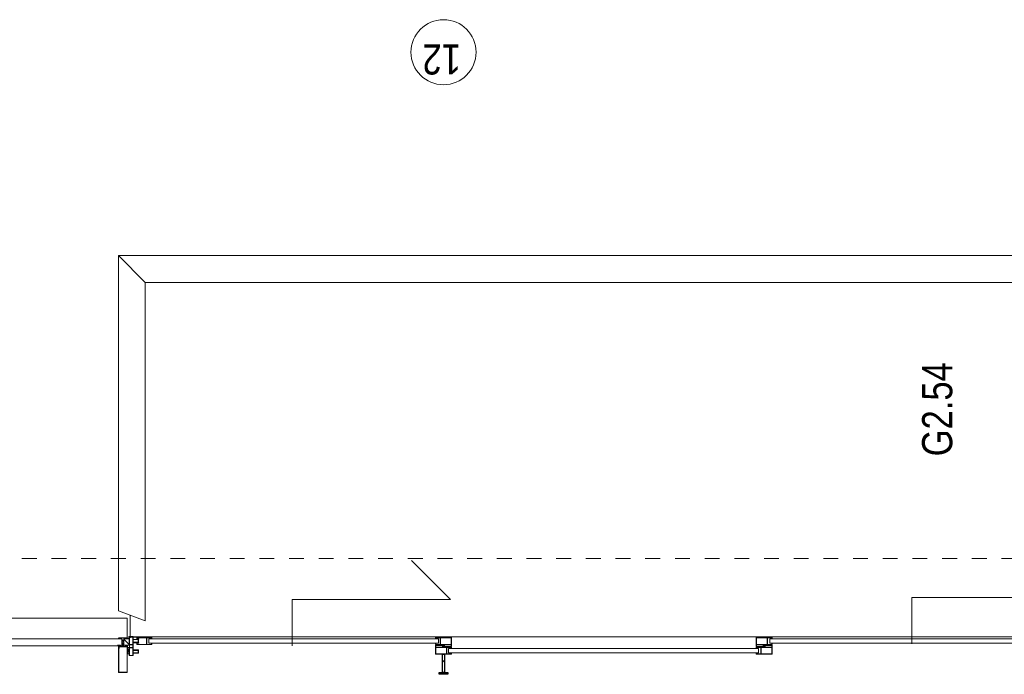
# Model space of a CAD drawing. Header units: millimetres. Extents: x -46954 to 169732, y -26853 to 94136.
# Tile 58 of 174: x -41687 to -36159, y 82962 to 86636. Entities that reach past the tile are written whole.
import ezdxf

# ---------------------------------------------------------------- set-up
doc = ezdxf.new("R2010")
doc.units = ezdxf.units.MM
doc.header["$LTSCALE"] = 400
doc.linetypes.add('STYLE_01', pattern=[0.416641, 0.208282, -0.208359])
doc.linetypes.add('STYLE_06', pattern=[1.041641, 0.625, -0.208282, 0.069427, -0.138931])
for name, color, linetype, lineweight in [('Buitenkozijnen', 140, 'Continuous', 15), ('Lijn-afbreek', 140, 'STYLE_06', 15), ('mat-staal', 5, 'Continuous', 25), ('None', 7, 'Continuous', 9), ('Ruimtenummers', 5, 'Continuous', 25)]:
    doc.layers.add(name, color=color, linetype=linetype, lineweight=lineweight)
doc.styles.add('Arial Narrow', font='ARIALN.TTF', dxfattribs={"height": 222.25})

# ---------------------------------------------------------------- blocks, each defined once
blk = doc.blocks.new('*U1052')
at = {"layer": 'None', "color": 8, "linetype": 'Continuous', "lineweight": 5}
for p, q in [((51556, 37025.2), (51591, 37015.2)), ((51591, 37025.2), (51556, 37015.2))]:
    blk.add_line(p, q, dxfattribs=at)
blk.add_lwpolyline([(51556, 37025.2), (51591, 37025.2), (51591, 37015.2), (51556, 37015.2)], close=True, dxfattribs=at)
blk = doc.blocks.new('*X1053')
at = {"layer": 'None', "lineweight": 5}
blk.add_line((51608.116585, 37015.2), (51637.416585, 37044.5), dxfattribs=at)
blk = doc.blocks.new('*U1054')
at = {"layer": 'None', "color": 8, "lineweight": 5}
for points in [[(-24.8, 32.4), (24.8, 32.4), (24.8, 10.2), (23.1, 10.2), (23.1, 30.8), (-23.1, 30.8), (-23.1, 11.2), (-24.8, 11.2)], [(-24.8, -111.4), (-24.8, 32.4), (-23.1, 32.4), (-23.1, -112.4), (23.1, -112.4), (23.1, 32.4), (24.8, 32.4), (24.8, -111.4), (24.4, -111.4), (23.3, -115.5), (23.3, -117), (23.7, -117), (23.7, -117.6), (21.7, -117.6), (21.7, -117), (22.5, -117), (22.5, -115.1), (22.5, -113.9), (21.3, -113.9), (18.7, -113.9), (17.5, -113.9), (17.5, -115.1), (17.5, -117), (18.3, -117), (18.3, -117.6), (15.7, -117.6), (15.7, -117), (16.7, -117), (16.7, -116), (15.6, -113.9), (5.3, -113.9), (5.3, -115.8), (3.9, -115.8), (3.9, -118.6), (4.3, -119), (3.9, -119.4), (3.9, -120), (4.3, -120.4), (3.9, -120.8), (3.9, -121.4), (4.3, -121.8), (3.9, -122.8), (3.9, -127.6), (2.2, -127.6), (2.2, -116.8), (2.2, -114.6), (0, -114.6), (-2.2, -114.6), (-2.2, -116.8), (-2.2, -127.6), (-3.9, -127.6), (-3.9, -122.8), (-4.3, -121.8), (-3.9, -121.4), (-3.9, -120.8), (-4.3, -120.4), (-3.9, -120), (-3.9, -119.4), (-4.3, -119), (-3.9, -118.6), (-3.9, -115.8), (-5.3, -115.8), (-5.3, -113.9), (-15.6, -113.9), (-16.7, -116), (-16.7, -117), (-15.7, -117), (-15.7, -117.6), (-18.3, -117.6), (-18.3, -117), (-17.5, -117), (-17.5, -115.1), (-17.5, -113.9), (-18.7, -113.9), (-21.3, -113.9), (-22.5, -113.9), (-22.5, -115.1), (-22.5, -117), (-21.7, -117), (-21.7, -117.6), (-23.7, -117.6), (-23.7, -117), (-23.3, -117), (-23.3, -115.5), (-24.4, -111.4)]]:
    blk.add_lwpolyline(points, close=True, dxfattribs=at)
at = {"layer": 'None', "color": 8, "lineweight": 5, "flags": 128}
for points in [[(-25, -119), (-25.9, -119.6), (-29.5, -121.8), (-25.3, -121.8), (-21.7, -121.8), (-19.8, -121.7), (-19.3, -119.9), (-19.2, -119.4), (-18.7, -119.7), (-14.4, -120.4), (-14.2, -120.4), (-14.2, -120.6), (-14.2, -120.8), (-14.4, -120.8), (-16.5, -120.8), (-16.5, -121.8), (-16, -121.8), (-14.7, -121.8), (-13.3, -121.8), (-13.2, -120.3), (-13.2, -118.9), (-14.7, -118.8), (-15.5, -118.7), (-16, -118.1), (-16, -117.8), (-16.3, -117.8), (-17.6, -117.8), (-18.1, -118), (-18.4, -118.1), (-18.4, -117.8), (-18.4, -116.8), (-18.4, -116.5), (-18.1, -116.5), (-17.9, -116.5), (-17.4, -116.5), (-17.8, -116.1), (-17.9, -116.1), (-18.4, -115.7), (-18.9, -115.7), (-21.1, -115.7), (-21.6, -115.7), (-22.1, -116.1), (-22.2, -116.1), (-22.6, -116.5), (-22, -116.5), (-21.9, -116.5), (-21.6, -116.5), (-21.6, -116.8), (-21.6, -117.8), (-21.6, -118.1), (-21.9, -118), (-22.4, -117.8), (-23.8, -117.8), (-24.1, -117.8), (-24.1, -117.5), (-24.1, -116.7), (-24.1, -116.5), (-23.9, -116.5), (-23.7, -116.5), (-23.7, -115.7), (-24.4, -112.1), (-24.5, -111.9), (-24.7, -111.9), (-25, -111.9), (-25, -112.2), (-25, -117.9)], [(-22.8, -119.4), (-23, -119.4), (-23.1, -119.5), (-24.1, -120.3), (-25.4, -120.4), (-25.7, -120.4), (-25.7, -120.7), (-25.7, -121), (-25.4, -121), (-22.1, -121), (-21.3, -121), (-20.9, -120.4), (-20.4, -119.4), (-21.5, -119.4)], [(-20.5, -118.5), (-20.6, -118), (-21, -116.6), (-21.1, -116.2), (-20.7, -116.2), (-19.3, -116.2), (-18.9, -116.2), (-19, -116.6), (-19.4, -118), (-19.5, -118.5), (-20, -118.5)], [(25, -119), (25.9, -119.6), (29.5, -121.8), (25.3, -121.8), (21.7, -121.8), (19.8, -121.7), (19.3, -119.9), (19.2, -119.4), (18.7, -119.7), (14.4, -120.4), (14.2, -120.4), (14.2, -120.6), (14.2, -120.8), (14.4, -120.8), (16.5, -120.8), (16.5, -121.8), (16, -121.8), (14.7, -121.8), (13.3, -121.8), (13.2, -120.3), (13.2, -118.9), (14.7, -118.8), (15.5, -118.7), (16, -118.1), (16, -117.8), (16.3, -117.8), (17.6, -117.8), (18.1, -118), (18.4, -118.1), (18.4, -117.8), (18.4, -116.8), (18.4, -116.5), (18.1, -116.5), (17.9, -116.5), (17.4, -116.5), (17.8, -116.1), (17.9, -116.1), (18.4, -115.7), (18.9, -115.7), (21.1, -115.7), (21.6, -115.7), (22.1, -116.1), (22.2, -116.1), (22.6, -116.5), (22, -116.5), (21.9, -116.5), (21.6, -116.5), (21.6, -116.8), (21.6, -117.8), (21.6, -118.1), (21.9, -118), (22.4, -117.8), (23.8, -117.8), (24.1, -117.8), (24.1, -117.5), (24.1, -116.7), (24.1, -116.5), (23.9, -116.5), (23.7, -116.5), (23.7, -115.7), (24.4, -112.1), (24.5, -111.9), (24.7, -111.9), (25, -111.9), (25, -112.2), (25, -117.9)], [(20.5, -118.5), (20.6, -118), (21, -116.6), (21.1, -116.2), (20.7, -116.2), (19.3, -116.2), (18.9, -116.2), (19, -116.6), (19.4, -118), (19.5, -118.5), (20, -118.5)], [(22.8, -119.4), (23, -119.4), (23.1, -119.5), (24.1, -120.3), (25.4, -120.4), (25.7, -120.4), (25.7, -120.7), (25.7, -121), (25.4, -121), (22.1, -121), (21.3, -121), (20.9, -120.4), (20.4, -119.4), (21.5, -119.4)]]:
    blk.add_lwpolyline(points, close=True, dxfattribs=at)
blk = doc.blocks.new('*U1055')
at = {"layer": 'None', "color": 8, "lineweight": 5, "flags": 128}
for points in [[(-5, -131.3), (-5.5, -131.3), (-5.5, -131.8), (-5.5, -149.5), (-5.5, -150), (-5, -150), (-4, -150), (-3.5, -150), (-3.5, -149.5), (-3.5, -149), (-4, -149), (-4.5, -149), (-4.5, -145.8), (-4.5, -145.3), (-4, -145.3), (-2.7, -145.3), (-2.3, -145.3), (-2, -144.9), (-0.8, -143.5), (0, -142.6), (0.8, -143.5), (2, -144.9), (2.2, -145.3), (2.7, -145.3), (4, -145.3), (4.5, -145.3), (4.5, -145.8), (4.5, -149), (4, -149), (3.5, -149), (3.5, -149.5), (3.5, -150), (4, -150), (5, -150), (5.5, -150), (5.5, -149.5), (5.5, -131.8), (5.5, -131.3), (5, -131.3), (4.7, -131.3), (4.7, -132), (4.7, -132.3), (4.4, -132.3), (4.1, -132.3), (3.3, -132.3), (3.3, -131.5), (3.3, -127.6), (3.3, -126.8), (4.1, -126.8), (4.4, -126.8), (4.7, -126.8), (4.7, -127.1), (4.7, -127.8), (5, -127.8), (5.5, -127.8), (5.5, -127.3), (5.5, -114.6), (5.5, -114.4), (5.3, -114.3), (5, -114.3), (4.9, -114.5), (4.1, -116.2), (4.1, -116.3), (4.2, -116.4), (4.4, -116.7), (4.5, -116.8), (4.5, -116.9), (4.5, -117.1), (4.5, -117.2), (4.4, -117.3), (4.2, -117.6), (4, -117.7), (4.2, -117.8), (4.4, -118.1), (4.5, -118.2), (4.5, -118.3), (4.5, -118.5), (4.5, -118.6), (4.4, -118.7), (4.2, -119), (4, -119.1), (4.2, -119.2), (4.4, -119.5), (4.5, -119.6), (4.5, -119.7), (4.5, -120.2), (4.5, -120.3), (4.5, -120.3), (4.2, -121.1), (4.2, -125.5), (4.2, -125.8), (3.9, -125.8), (-3.9, -125.8), (-4.2, -125.8), (-4.2, -125.5), (-4.2, -121.1), (-4.5, -120.3), (-4.5, -120.3), (-4.5, -120.2), (-4.5, -119.7), (-4.5, -119.6), (-4.4, -119.5), (-4.2, -119.2), (-4, -119.1), (-4.2, -119), (-4.4, -118.7), (-4.5, -118.6), (-4.5, -118.5), (-4.5, -118.3), (-4.5, -118.2), (-4.4, -118.1), (-4.2, -117.8), (-4, -117.7), (-4.2, -117.6), (-4.4, -117.3), (-4.5, -117.2), (-4.5, -117.1), (-4.5, -116.9), (-4.5, -116.8), (-4.4, -116.7), (-4.2, -116.4), (-4.1, -116.3), (-4.1, -116.2), (-4.9, -114.5), (-5, -114.3), (-5.3, -114.3), (-5.5, -114.4), (-5.5, -114.6), (-5.5, -127.3), (-5.5, -127.8), (-5, -127.8), (-4.7, -127.8), (-4.7, -127.1), (-4.7, -126.8), (-4.4, -126.8), (-4.1, -126.8), (-3.3, -126.8), (-3.3, -127.6), (-3.3, -131.5), (-3.3, -132.3), (-4.1, -132.3), (-4.4, -132.3), (-4.7, -132.3), (-4.7, -132), (-4.7, -131.3)], [(-4.5, -138.2), (-4, -138.2), (-2.7, -138.2), (-2.5, -138.2), (-2.5, -138), (-2.5, -137.4), (-2.5, -137.2), (-2.7, -137.2), (-4, -137.2), (-4.5, -137.2), (-4.5, -136.7), (-4.5, -133.8), (-4.5, -133.3), (-4, -133.3), (4, -133.3), (4.5, -133.3), (4.5, -133.8), (4.5, -136.7), (4.5, -137.2), (4, -137.2), (2.7, -137.2), (2.5, -137.2), (2.5, -137.4), (2.5, -138), (2.5, -138.2), (2.7, -138.2), (4, -138.2), (4.5, -138.2), (4.5, -138.7), (4.5, -143.8), (4.5, -144.3), (4, -144.3), (2.9, -144.3), (2.7, -144.3), (2.6, -144.1), (1.5, -142.9), (0, -141.1), (-1.5, -142.9), (-2.6, -144.1), (-2.7, -144.3), (-2.9, -144.3), (-4, -144.3), (-4.5, -144.3), (-4.5, -143.8), (-4.5, -138.7)], [(-2.3, -126.8), (-2.3, -127.3), (-2.3, -132.1), (-2.3, -132.3), (-2.1, -132.3), (2.1, -132.3), (2.3, -132.3), (2.3, -132.1), (2.3, -127.3), (2.3, -126.8), (1.8, -126.8), (-1.8, -126.8)]]:
    blk.add_lwpolyline(points, close=True, dxfattribs=at)
blk = doc.blocks.new('*U1056')
at = {"layer": 'None', "color": 7, "lineweight": 15}
for p, q in [((-24.8, -110.4), (-24.8, -110.4)), ((-24, -110), (-24, -110)), ((-23.2, -110.4), (-23.2, -110.4)), ((-22.4, -110), (-22.4, -110)), ((-21.6, -103.9), (-21.6, -103.9)), ((-21.6, -104.7), (-21.6, -104.7)), ((-21.6, -105.5), (-21.6, -105.5)), ((-21.6, -106.3), (-21.6, -106.3)), ((-21.6, -107.1), (-21.6, -107.1)), ((-21.6, -107.9), (-21.6, -107.9)), ((-21.6, -108.8), (-21.6, -108.8)), ((-21.6, -109.6), (-21.6, -109.6)), ((-21.6, -110.4), (-21.6, -110.4)), ((-20.7, -103.5), (-20.7, -103.5)), ((-20.7, -105.9), (-20.7, -105.9)), ((-20.7, -106.7), (-20.7, -106.7)), ((-20.7, -107.5), (-20.7, -107.5)), ((-20.7, -108.4), (-20.7, -108.4)), ((-20.7, -109.2), (-20.7, -109.2)), ((-20.7, -110), (-20.7, -110)), ((-19.9, -103.1), (-19.9, -103.1)), ((-19.9, -107.1), (-19.9, -107.1)), ((-19.9, -107.9), (-19.9, -107.9)), ((-19.9, -108.8), (-19.9, -108.8)), ((-19.9, -109.6), (-19.9, -109.6)), ((-19.9, -110.4), (-19.9, -110.4)), ((-19.1, -103.5), (-19.1, -103.5)), ((-19.1, -104.3), (-19.1, -104.3)), ((-19.1, -105.9), (-19.1, -105.9)), ((-19.1, -106.7), (-19.1, -106.7)), ((-19.1, -107.5), (-19.1, -107.5)), ((-19.1, -108.4), (-19.1, -108.4)), ((-19.1, -109.2), (-19.1, -109.2)), ((-19.1, -110), (-19.1, -110)), ((-18.3, -104.7), (-18.3, -104.7)), ((-18.3, -105.5), (-18.3, -105.5)), ((-18.3, -106.3), (-18.3, -106.3)), ((-18.3, -110.4), (-18.3, -110.4)), ((-17.5, -110), (-17.5, -110)), ((-16.7, -110.4), (-16.7, -110.4)), ((-25.6, -119.7), (-25.6, -119.7)), ((-25.6, -121.4), (-25.6, -121.4)), ((-24.8, -111.2), (-24.8, -111.2)), ((-24.8, -112), (-24.8, -112)), ((-24.8, -112.8), (-24.8, -112.8)), ((-24.8, -113.6), (-24.8, -113.6)), ((-24.8, -114.4), (-24.8, -114.4)), ((-24.8, -115.3), (-24.8, -115.3)), ((-24.8, -116.1), (-24.8, -116.1)), ((-24.8, -116.9), (-24.8, -116.9)), ((-24.8, -117.7), (-24.8, -117.7)), ((-24.8, -118.5), (-24.8, -118.5)), ((-24.8, -119.3), (-24.8, -119.3)), ((-24.8, -120.1), (-24.8, -120.1)), ((-24.8, -121.8), (-24.8, -121.8)), ((-24, -110.8), (-24, -110.8)), ((-24, -111.6), (-24, -111.6)), ((-24, -112.4), (-24, -112.4)), ((-24, -113.2), (-24, -113.2)), ((-24, -114), (-24, -114)), ((-24, -114.9), (-24, -114.9)), ((-24, -115.7), (-24, -115.7)), ((-24, -116.5), (-24, -116.5)), ((-24, -117.3), (-24, -117.3)), ((-24, -118.1), (-24, -118.1)), ((-24, -118.9), (-24, -118.9)), ((-24, -119.7), (-24, -119.7)), ((-24, -121.4), (-24, -121.4)), ((-23.2, -111.2), (-23.2, -111.2)), ((-23.2, -112), (-23.2, -112)), ((-23.2, -112.8), (-23.2, -112.8)), ((-23.2, -113.6), (-23.2, -113.6)), ((-23.2, -114.4), (-23.2, -114.4)), ((-23.2, -115.3), (-23.2, -115.3)), ((-23.2, -116.1), (-23.2, -116.1)), ((-23.2, -116.9), (-23.2, -116.9)), ((-23.2, -117.7), (-23.2, -117.7)), ((-23.2, -118.5), (-23.2, -118.5)), ((-23.2, -121.8), (-23.2, -121.8)), ((-22.4, -110.8), (-22.4, -110.8)), ((-22.4, -111.6), (-22.4, -111.6)), ((-22.4, -117.3), (-22.4, -117.3)), ((-22.4, -118.1), (-22.4, -118.1)), ((-22.4, -121.4), (-22.4, -121.4)), ((-21.6, -111.2), (-21.6, -111.2)), ((-21.6, -112), (-21.6, -112)), ((-21.6, -116.9), (-21.6, -116.9)), ((-21.6, -117.7), (-21.6, -117.7)), ((-21.6, -118.5), (-21.6, -118.5)), ((-21.6, -121.8), (-21.6, -121.8)), ((-20.7, -110.8), (-20.7, -110.8)), ((-20.7, -111.6), (-20.7, -111.6)), ((-20.7, -112.4), (-20.7, -112.4)), ((-20.7, -113.2), (-20.7, -113.2)), ((-20.7, -114), (-20.7, -114)), ((-20.7, -114.9), (-20.7, -114.9)), ((-20.7, -115.7), (-20.7, -115.7)), ((-20.7, -116.5), (-20.7, -116.5)), ((-20.7, -117.3), (-20.7, -117.3)), ((-20.7, -118.1), (-20.7, -118.1)), ((-20.7, -121.4), (-20.7, -121.4)), ((-19.9, -111.2), (-19.9, -111.2)), ((-19.9, -112), (-19.9, -112)), ((-19.9, -112.8), (-19.9, -112.8)), ((-19.9, -113.6), (-19.9, -113.6)), ((-19.9, -114.4), (-19.9, -114.4)), ((-19.9, -115.3), (-19.9, -115.3)), ((-19.9, -116.1), (-19.9, -116.1)), ((-19.9, -116.9), (-19.9, -116.9)), ((-19.9, -117.7), (-19.9, -117.7)), ((-19.9, -118.5), (-19.9, -118.5)), ((-19.9, -119.3), (-19.9, -119.3)), ((-19.9, -120.1), (-19.9, -120.1)), ((-19.9, -120.9), (-19.9, -120.9)), ((-19.1, -110.8), (-19.1, -110.8)), ((-19.1, -111.6), (-19.1, -111.6)), ((-19.1, -117.3), (-19.1, -117.3)), ((-19.1, -118.1), (-19.1, -118.1)), ((-19.1, -118.9), (-19.1, -118.9)), ((-18.3, -111.2), (-18.3, -111.2)), ((-18.3, -112), (-18.3, -112)), ((-18.3, -116.9), (-18.3, -116.9)), ((-18.3, -117.7), (-18.3, -117.7)), ((-18.3, -118.5), (-18.3, -118.5)), ((-18.3, -119.3), (-18.3, -119.3)), ((-17.5, -110.8), (-17.5, -110.8)), ((-17.5, -111.6), (-17.5, -111.6)), ((-17.5, -112.4), (-17.5, -112.4)), ((-17.5, -113.2), (-17.5, -113.2)), ((-17.5, -114), (-17.5, -114)), ((-17.5, -114.9), (-17.5, -114.9)), ((-17.5, -115.7), (-17.5, -115.7)), ((-17.5, -116.5), (-17.5, -116.5)), ((-17.5, -117.3), (-17.5, -117.3)), ((-17.5, -118.1), (-17.5, -118.1)), ((-17.5, -118.9), (-17.5, -118.9)), ((-17.5, -119.7), (-17.5, -119.7)), ((-16.7, -111.2), (-16.7, -111.2)), ((-16.7, -112), (-16.7, -112)), ((-16.7, -112.8), (-16.7, -112.8)), ((-16.7, -113.6), (-16.7, -113.6)), ((-16.7, -114.4), (-16.7, -114.4)), ((-16.7, -115.3), (-16.7, -115.3)), ((-16.7, -116.1), (-16.7, -116.1)), ((-16.7, -116.9), (-16.7, -116.9)), ((-16.7, -117.7), (-16.7, -117.7)), ((-16.7, -118.5), (-16.7, -118.5)), ((-16.7, -119.3), (-16.7, -119.3)), ((-16.7, -120.1), (-16.7, -120.1)), ((-15.9, -118.1), (-15.9, -118.1)), ((-15.9, -118.9), (-15.9, -118.9)), ((-15.9, -119.7), (-15.9, -119.7)), ((-15.9, -121.4), (-15.9, -121.4)), ((-15.1, -119.3), (-15.1, -119.3)), ((-15.1, -120.1), (-15.1, -120.1)), ((-15.1, -120.9), (-15.1, -120.9)), ((-15.1, -121.8), (-15.1, -121.8)), ((-14.2, -118.9), (-14.2, -118.9)), ((-14.2, -119.7), (-14.2, -119.7)), ((-14.2, -120.5), (-14.2, -120.5)), ((-14.2, -121.4), (-14.2, -121.4)), ((-13.4, -120.1), (-13.4, -120.1)), ((-13.4, -120.9), (-13.4, -120.9))]:
    blk.add_line(p, q, dxfattribs=at)
at = {"layer": 'None', "color": 7}
blk.add_blockref('*U1055', (0, 0), dxfattribs=at)
blk = doc.blocks.new('*U1057')
at = {"layer": 'None', "color": 8, "lineweight": 5}
for points in [[(-13.5, -159.8), (-13.5, -158.9), (-14.5, -158.1), (-14.7, -157.9), (-14.9, -158.1), (-14.9, -158.1), (-15.4, -158.5), (-15.6, -158.7), (-15.8, -158.5), (-15.8, -158.5), (-16.3, -158.1), (-16.5, -157.9), (-16.7, -158.1), (-16.7, -158.1), (-17.2, -158.5), (-17.4, -158.7), (-17.6, -158.5), (-17.6, -158.5), (-18.1, -158.1), (-18.3, -157.9), (-18.5, -158.1), (-18.5, -158.1), (-19, -158.5), (-19.2, -158.7), (-19.4, -158.5), (-19.4, -158.5), (-19.9, -158.1), (-20.1, -157.9), (-20.3, -158.1), (-20.3, -158.1), (-20.8, -158.5), (-21, -158.7), (-21.2, -158.5), (-21.2, -158.5), (-21.7, -158.1), (-21.9, -157.9), (-22.1, -158.1), (-22.1, -158.1), (-22.4, -158.3), (-23.2, -158.3), (-23.5, -158.1), (-23.7, -157.9), (-23.9, -158.1), (-23.9, -158.1), (-24.2, -158.3), (-24.5, -158.3), (-24.7, -158.3), (-24.8, -158.2), (-24.8, -158.2), (-24.9, -157.9), (-25.1, -157.7), (-25.3, -157.7), (-25.5, -157.8), (-25.5, -158), (-25.5, -158), (-25.5, -161.4), (-25.5, -161.7), (-25.2, -161.7), (-25.2, -161.7), (-24.3, -161.7), (-24, -161.7), (-24, -161.4), (-24, -161.4), (-24, -159.7), (-24, -159.6), (-24.1, -159.5), (-24.1, -159.5), (-24.3, -159.3), (-24, -159.2), (-23.8, -159.1), (-23.8, -159.4), (-23.8, -159.4), (-23.7, -159.4), (-23.6, -159.3), (-23.6, -159.3), (-22.8, -159.3), (-22.5, -159.3), (-22.5, -159.6), (-22.5, -159.6), (-22.5, -160.3), (-22.5, -160.6), (-22.2, -160.6), (-22.2, -160.6), (-22, -160.6), (-21.9, -160.6), (-21.8, -160.5), (-21.8, -160.5), (-20.5, -159.8), (-13.5, -159.8)], [(-6, -157.7), (-6.2, -160.2), (-8.7, -160.2), (-8.7, -160.2), (-20.4, -160.2), (-21.6, -160.9), (-22.9, -160.9), (-22.9, -159.7), (-23.8, -159.7), (-23.8, -161.8), (23.8, -161.8), (23.8, -159.7), (22.9, -159.7), (22.9, -160.9), (21.6, -160.9), (20.4, -160.2), (8.7, -160.2), (6.2, -160.2), (6, -157.7), (6, -157.7), (5.3, -150.2), (2.5, -150.2), (2.5, -148.2), (-2.5, -148.2), (-2.5, -150.2), (-5.3, -150.2), (-6, -157.7)], [(13.5, -159.8), (13.5, -158.9), (14.5, -158.1), (14.7, -157.9), (14.9, -158.1), (14.9, -158.1), (15.4, -158.5), (15.6, -158.7), (15.8, -158.5), (15.8, -158.5), (16.3, -158.1), (16.5, -157.9), (16.7, -158.1), (16.7, -158.1), (17.2, -158.5), (17.4, -158.7), (17.6, -158.5), (17.6, -158.5), (18.1, -158.1), (18.3, -157.9), (18.5, -158.1), (18.5, -158.1), (19, -158.5), (19.2, -158.7), (19.4, -158.5), (19.4, -158.5), (19.9, -158.1), (20.1, -157.9), (20.3, -158.1), (20.3, -158.1), (20.8, -158.5), (21, -158.7), (21.2, -158.5), (21.2, -158.5), (21.7, -158.1), (21.9, -157.9), (22.1, -158.1), (22.1, -158.1), (22.4, -158.3), (23.2, -158.3), (23.5, -158.1), (23.7, -157.9), (23.9, -158.1), (23.9, -158.1), (24.2, -158.3), (24.5, -158.3), (24.7, -158.3), (24.8, -158.2), (24.8, -158.2), (24.9, -157.9), (25.1, -157.7), (25.3, -157.7), (25.5, -157.8), (25.5, -158), (25.5, -158), (25.5, -161.4), (25.5, -161.7), (25.2, -161.7), (25.2, -161.7), (24.3, -161.7), (24, -161.7), (24, -161.4), (24, -161.4), (24, -159.7), (24, -159.6), (24.1, -159.5), (24.1, -159.5), (24.3, -159.3), (24, -159.2), (23.8, -159.1), (23.8, -159.4), (23.8, -159.4), (23.7, -159.4), (23.6, -159.3), (23.6, -159.3), (22.8, -159.3), (22.5, -159.3), (22.5, -159.6), (22.5, -159.6), (22.5, -160.3), (22.5, -160.6), (22.2, -160.6), (22.2, -160.6), (22, -160.6), (21.9, -160.6), (21.8, -160.5), (21.8, -160.5), (20.5, -159.8), (13.5, -159.8)]]:
    blk.add_lwpolyline(points, close=True, dxfattribs=at)
blk = doc.blocks.new('verticale stijl')
at = {"layer": 'None', "color": 7}
for name in ['*U1054', '*U1056', '*U1057']:
    blk.add_blockref(name, (0, 0), dxfattribs=at)
blk = doc.blocks.new('*U1059')
at = {"layer": 'None', "color": 43, "linetype": 'Continuous', "lineweight": 9}
blk.add_lwpolyline([(51562.1, 35295), (51593.7, 35295), (51593.7, 35205), (51589.3, 35205), (51589.3, 35206.5), (51592.2, 35206.5), (51592.2, 35232), (51555.2, 35232), (51555.2, 35206.5), (51557.2, 35206.5), (51557.2, 35205), (51553.7, 35205), (51553.7, 35295), (51563.5, 35295), (51563.5, 35293.5), (51562, 35293.5), (51560.5, 35293.5), (51555.2, 35293.5), (51555.2, 35233.5), (51592.2, 35233.5), (51592.2, 35293.5), (51587, 35293.5), (51585.5, 35293.5), (51562.1, 35293.5)], close=True, dxfattribs=at)
blk = doc.blocks.new('*U1060')
at = {"layer": 'None', "color": 43, "linetype": 'Continuous', "lineweight": 9}
blk.add_lwpolyline([(51562.1, 33405), (51593.7, 33405), (51593.7, 33495), (51589.3, 33495), (51589.3, 33493.5), (51592.2, 33493.5), (51592.2, 33468), (51555.2, 33468), (51555.2, 33493.5), (51557.2, 33493.5), (51557.2, 33495), (51553.7, 33495), (51553.7, 33405), (51563.5, 33405), (51563.5, 33406.5), (51562, 33406.5), (51560.5, 33406.5), (51555.2, 33406.5), (51555.2, 33466.5), (51592.2, 33466.5), (51592.2, 33406.5), (51587, 33406.5), (51585.5, 33406.5), (51562.1, 33406.5)], close=True, dxfattribs=at)
blk = doc.blocks.new('*U1065')
at = {"layer": 'Lijn-afbreek', "color": 43, "linetype": 'Continuous', "lineweight": 9}
blk.add_lwpolyline([(51605.3, 37044.5), (51640.3, 37044.5), (51640.3, 37015.2), (51605.3, 37015.2)], close=True, dxfattribs=at)
at = {"layer": 'None', "color": 8, "linetype": 'Continuous', "lineweight": 5}
for p in [(51651, 36993.2), (51651, 36961.8)]:
    blk.add_line(p, (51651, 28108.3), dxfattribs=at)
at = {"layer": 'None', "color": 43, "linetype": 'Continuous', "lineweight": 9}
for points in [[(51652.3, 36992.2), (51637, 36992.2), (51637, 36993.2), (51651.3, 36993.2), (51651.3, 37015.2), (51640.3, 37015.2), (51640.3, 37039.5), (51641.3, 37039.5), (51641.3, 37016.2), (51652.3, 37016.2)], [(51546, 36993.2), (51591, 36993.2), (51591, 37015.2), (51546, 37015.2)], [(51620, 36963.2), (51620, 36993.2), (51577, 36993.2), (51577, 36963.2), (51578.5, 36963.2), (51578.5, 36991.7), (51618.5, 36991.7), (51618.5, 36963.2)], [(51591, 36995.2), (51606, 36995.2), (51606, 37013.2), (51591, 37013.2)], [(51651, 36993.2), (51651, 37015.2), (51606, 37015.2), (51606, 36993.2)], [(51617.5, 36971.2), (51617.5, 36962.2), (51617.5, 36960.7), (51616, 36960.7), (51616, 36969.7), (51609.2, 36969.7), (51609.2, 36916.7), (51646.2, 36916.7), (51646.2, 36969.7), (51639.5, 36969.7), (51639.5, 36960.7), (51638, 36960.7), (51638, 36962.2), (51638, 36971.2), (51647.7, 36971.2), (51647.7, 36888.2), (51644.3, 36888.2), (51644.3, 36889.7), (51646.2, 36889.7), (51646.2, 36915.2), (51609.2, 36915.2), (51609.2, 36889.7), (51612.1, 36889.7), (51612.1, 36888.2), (51607.7, 36888.2), (51607.7, 36971.2)], [(51553.7, 35293.5), (51602.2, 35293.5), (51602.2, 35245), (51603.7, 35245), (51603.7, 35295), (51553.7, 35295)], [(51639.4, 35205), (51607.7, 35205), (51607.7, 35295), (51612.1, 35295), (51612.1, 35293.5), (51609.2, 35293.5), (51609.2, 35268), (51646.2, 35268), (51646.2, 35293.5), (51644.3, 35293.5), (51644.3, 35295), (51647.7, 35295), (51647.7, 35205), (51638, 35205), (51638, 35206.5), (51646.2, 35206.5), (51646.2, 35266.5), (51609.2, 35266.5), (51609.2, 35206.5), (51639.4, 35206.5)], [(51647.7, 35206.5), (51599.2, 35206.5), (51599.2, 35255), (51597.7, 35255), (51597.7, 35205), (51647.7, 35205)], [(51553.7, 33406.5), (51602.2, 33406.5), (51602.2, 33455), (51603.7, 33455), (51603.7, 33405), (51553.7, 33405)], [(51647.7, 33493.5), (51599.2, 33493.5), (51599.2, 33445), (51597.7, 33445), (51597.7, 33495), (51647.7, 33495)], [(51639.4, 33495), (51607.7, 33495), (51607.7, 33405), (51612.1, 33405), (51612.1, 33406.5), (51609.2, 33406.5), (51609.2, 33432), (51646.2, 33432), (51646.2, 33406.5), (51644.3, 33406.5), (51644.3, 33405), (51647.7, 33405), (51647.7, 33495), (51638, 33495), (51638, 33493.5), (51646.2, 33493.5), (51646.2, 33433.5), (51609.2, 33433.5), (51609.2, 33493.5), (51639.4, 33493.5)]]:
    blk.add_lwpolyline(points, close=True, dxfattribs=at)
at = {"layer": 'None', "color": 43, "linetype": 'Continuous', "lineweight": 9, "flags": 128}
for points in [[(51546, 36993.2), (51546, 37015.2), (51591, 37015.2), (51591, 36993.2), (51577, 36993.2), (51577, 36963.2), (51560, 36963.2), (51560, 36963.3), (51560, 36993.2), (51547.5, 36993.2)], [(51589.5, 36994.7), (51589.5, 37013.7), (51547.5, 37013.7), (51547.5, 36994.7)], [(51575.5, 36993.2), (51561.5, 36993.2), (51561.5, 36964.7), (51575.5, 36964.7)], [(51651, 37015.2), (51651, 36993.2), (51651, 36963.2), (51649.5, 36963.2), (51649.5, 36993.2), (51637, 36993.2), (51637, 36963.2), (51620, 36963.2), (51620, 36993.2), (51606, 36993.2), (51606, 37015.2)], [(51607.5, 37013.7), (51607.5, 36994.7), (51649.5, 36994.7), (51649.5, 37013.7)], [(51621.5, 36964.7), (51635.5, 36964.7), (51635.5, 36993.2), (51621.5, 36993.2)]]:
    blk.add_lwpolyline(points, close=True, dxfattribs=at)
at = {"layer": 'None', "lineweight": 9}
for points in [[(51640.2, 36905.2), (51640.2, 35278), (51615.2, 35278), (51615.2, 36905.2)], [(51586.2, 35222), (51586.2, 33480.8), (51561.2, 33480.8), (51561.2, 35222)], [(51640.2, 33418), (51640.2, 31678), (51615.2, 31678), (51615.2, 33418)]]:
    blk.add_lwpolyline(points, close=True, dxfattribs=at)
at = {"layer": 'Lijn-afbreek', "color": 43}
blk.add_blockref('*X1053', (0, 0), dxfattribs=at)
at = {"layer": 'None', "color": 7, "xscale": -1, "rotation": 90}
blk.add_blockref('verticale stijl', (51483.5, 37050), dxfattribs=at)
at = {"layer": 'None', "color": 7}
for name in ['*U1052', '*U1059', '*U1060']:
    blk.add_blockref(name, (0, 0), dxfattribs=at)
blk = doc.blocks.new('*X1205')
at = {"layer": 'None', "lineweight": 25}
blk.add_line((51508.9, 35245.4), (51518.9, 35255.4), dxfattribs=at)

msp = doc.modelspace()

# ---------------------------------------------------------------- linework, layer by layer
at = {"layer": 'Buitenkozijnen', "color": 43, "linetype": 'Continuous', "lineweight": 9}
msp.add_line((-44707.73324, 83276.84473), (-41083.43324, 83276.84473), dxfattribs=at)
at = {"layer": 'Buitenkozijnen', "color": 140, "linetype": 'Continuous', "lineweight": 15}
for p, q in [((-41117.73324, 83161.57274), (-44671.73324, 83161.57274)), ((-41117.73324, 83121.57274), (-44671.73324, 83121.57274))]:
    msp.add_line(p, q, dxfattribs=at)
at = {"layer": 'Buitenkozijnen', "color": 43, "linetype": 'Continuous', "lineweight": 9, "flags": 128}
for points in [[(-40157.73324, 83122.12568), (-40157.73324, 83381.02568), (-39267.73324, 83381.02568), (-39487.73324, 83601.02568)], [(-36677.73324, 83132.94645), (-36677.73324, 83391.84645), (-35787.73324, 83391.84645), (-36007.73324, 83611.84645)]]:
    msp.add_lwpolyline(points, dxfattribs=at)
at = {"layer": 'mat-staal', "lineweight": 25}
for points in [[(-39313.13324, 82971.57274), (-39313.13324, 83074.22274), (-39303.13324, 83074.22274), (-39303.13324, 82971.57274)], [(-39333.13324, 82961.57274), (-39333.13324, 82971.57274), (-39283.13324, 82971.57274), (-39283.13324, 82961.57274)]]:
    msp.add_lwpolyline(points, close=True, dxfattribs=at)
at = {"layer": 'None', "color": 8, "linetype": 'Continuous', "lineweight": 5}
for p, q in [((-41132.53324, 85311.57252), (-40982.53324, 85161.57252)), ((-41083.43324, 83170.17274), (-41083.43324, 83276.84473)), ((-41066.91006, 83167.06713), (-41066.91006, 83293.23333))]:
    msp.add_line(p, q, dxfattribs=at)
at = {"layer": 'None', "color": 140, "linetype": 'STYLE_01', "lineweight": 15}
msp.add_line((-45007.73324, 83611.57274), (962.26677, 83611.57274), dxfattribs=at)
at = {"layer": 'None', "color": 140, "linetype": 'Continuous', "lineweight": 15}
msp.add_line((-40982.53341, 83262.52274), (-41132.53324, 83317.11821), dxfattribs=at)
for points in [[(-41132.53324, 83317.11821), (-41132.53324, 85311.57252), (-32082.93324, 85311.57274), (-32082.93324, 83317.11821)], [(-40982.53341, 83262.52274), (-40982.53324, 85161.57252), (-32232.93324, 85161.57274), (-32232.93306, 83262.52274)]]:
    msp.add_lwpolyline(points, dxfattribs=at)
at = {"layer": 'None', "color": 43, "linetype": 'Continuous', "lineweight": 9}
msp.add_circle((-39307.73324, 86453.07916), 182.60642, dxfattribs=at)

# ---------------------------------------------------------------- block references
at = {"layer": 'mat-staal', "rotation": 90}
msp.add_blockref('*X1205', (-4057.73324, 31520.51338), dxfattribs=at)
at = {"layer": 'None', "color": 7, "rotation": 90}
msp.add_blockref('*U1065', (-4057.73324, 31520.51338), dxfattribs=at)

# ---------------------------------------------------------------- texts
at = {"layer": 'None', "color": 43, "insert": (-39210.36657, 86328.19583), "char_height": 169.333333, "attachment_point": 1, "rotation": 180, "style": 'Arial Narrow'}
msp.add_mtext('12', dxfattribs=at)
at = {"layer": 'Ruimtenummers', "insert": (-36620.90259, 84184.94776), "char_height": 169.333333, "attachment_point": 1, "rotation": 90, "style": 'Arial Narrow'}
msp.add_mtext('G2.54', dxfattribs=at)

doc.saveas('drawing.dxf')
